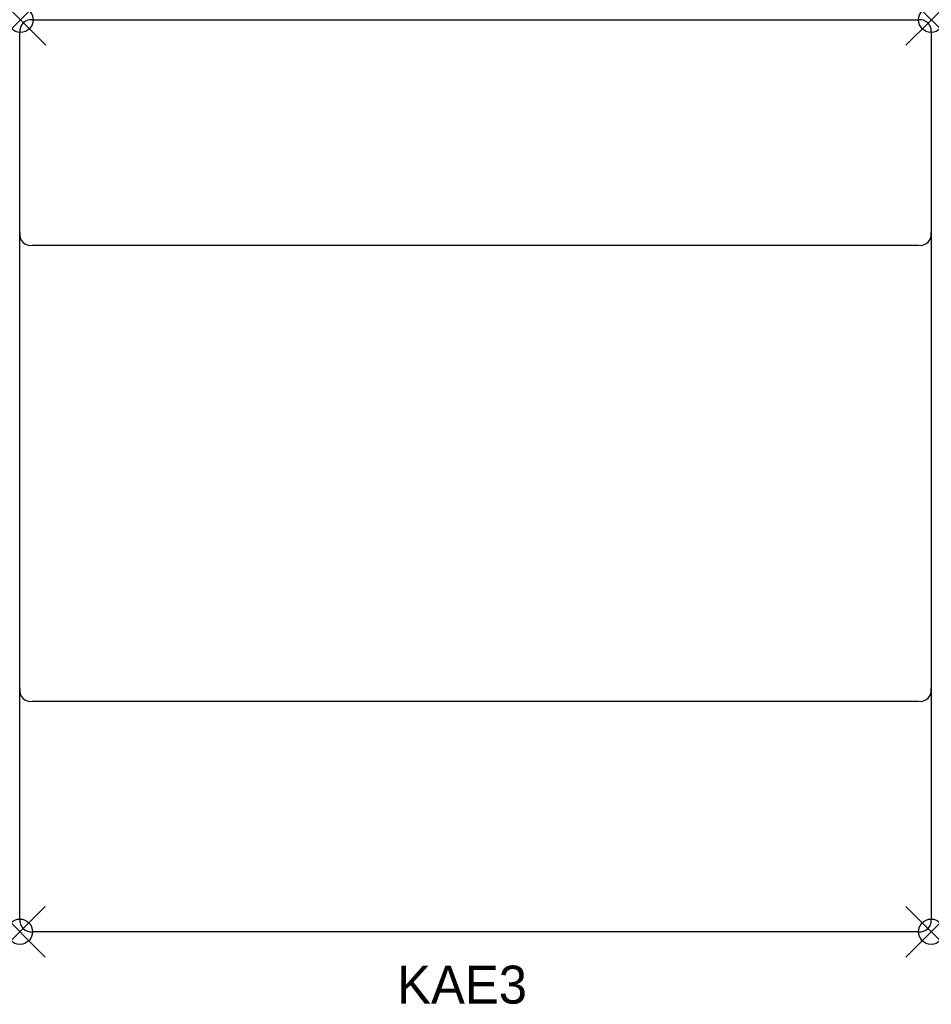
# Model space of a CAD drawing. Header units: inches. Extents: x 0 to 36, y -38.9 to 0.
import ezdxf

# ---------------------------------------------------------------- set-up
doc = ezdxf.new("R2010")
doc.units = ezdxf.units.IN
doc.header["$MEASUREMENT"] = 0
doc.header["$PDMODE"] = 35
doc.header["$PDSIZE"] = 1
doc.layers.add('A-FURN-P-ST', color=2, linetype='Continuous')
doc.layers.add('A-FURN-P-ST-TN', color=2, linetype='Continuous')

msp = doc.modelspace()

# ---------------------------------------------------------------- linework, layer by layer
at = {"layer": 'A-FURN-P-ST'}
for p, q in [((0.477, 0), (35.472, 0)), ((-0.024, -35.5), (-0.024, -0.499)), ((35.972, -0.5), (35.971, -35.503)), ((0.476, -8.902), (35.472, -8.902)), ((0.476, -26.903), (35.472, -26.903)), ((35.472, -36), (0.476, -36))]:
    msp.add_line(p, q, dxfattribs=at)
for centre, radius, start, end in [((0.418, -0.442), 0.446, 82.3425, 187.43), ((35.533, -0.438), 0.443, 351.9911, 97.9993), ((0.404, -8.473), 0.434, 170.5055, 279.4945), ((35.533, -8.463), 0.443, 261.9686, 8.0323), ((0.404, -26.474), 0.434, 170.5055, 279.4945), ((35.533, -26.464), 0.443, 261.9686, 8.0323), ((0.42, -35.556), 0.448, 172.8683, 277.1271), ((35.534, -35.562), 0.442, 261.9426, 7.7329)]:
    msp.add_arc(centre, radius, start, end, dxfattribs=at)
for p in [(0, 0), (35.972, 0), (-0.024, -36), (35.972, -36)]:
    msp.add_point(p, dxfattribs=at)

# ---------------------------------------------------------------- texts
at = {"layer": 'A-FURN-P-ST-TN'}
msp.add_text('KAE3', height=1.5, dxfattribs=at).set_placement((14.878, -38.839))

doc.saveas('drawing.dxf')
